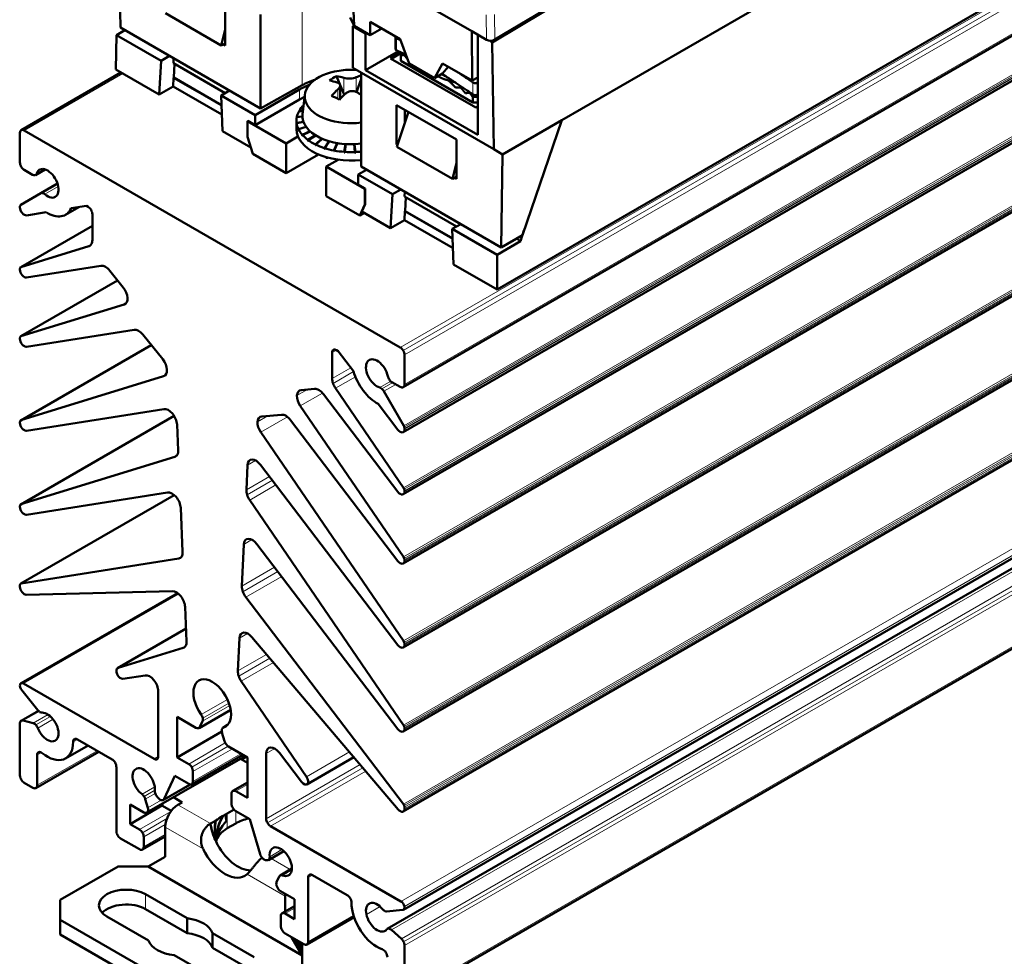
# Model space of a CAD drawing. Header units: millimetres. Extents: x 0 to 420, y 0 to 297.
# Tile 12 of 15: x 288 to 369, y 102 to 179. Entities that reach past the tile are written whole.
import ezdxf

# ---------------------------------------------------------------- set-up
doc = ezdxf.new("R2010")
doc.units = ezdxf.units.MM
doc.layers.add('Arêtes tangentes visibles(celduc)', color=7, linetype='Continuous', lineweight=18)
doc.layers.add('Arêtes visibles(celduc)', color=7, linetype='Continuous', lineweight=50)

msp = doc.modelspace()

# ---------------------------------------------------------------- linework, layer by layer
at = {"layer": 'Arêtes tangentes visibles(celduc)'}
for p, q in [((375.683, 184.901), (319.115, 152.241)), ((375.933, 184.637), (319.365, 151.977)), ((376.037, 184.288), (319.468, 151.629)), ((311.02, 181.773), (311.02, 173.899)), ((376.037, 181.839), (319.468, 149.179)), ((326.199, 179.72), (326.23, 177.654)), ((326.937, 177.661), (326.906, 179.727)), ((375.975, 178.422), (319.406, 145.762)), ((376.021, 178.316), (319.452, 145.656)), ((376.037, 178.212), (319.468, 145.553)), ((376.037, 178.135), (319.468, 145.476)), ((318.811, 176.777), (318.811, 177.767)), ((296.204, 174.858), (288.073, 170.163)), ((314.463, 174.509), (314.463, 173.184)), ((315.474, 173.352), (315.474, 174.551)), ((325.104, 173.144), (325.104, 174.134)), ((310.806, 172.715), (310.8, 173.535)), ((313.973, 173.55), (313.973, 172.762)), ((375.954, 173.306), (319.385, 140.646)), ((376.015, 173.184), (319.446, 140.524)), ((376.037, 173.063), (319.468, 140.403)), ((376.037, 172.996), (319.468, 140.336)), ((375.954, 167.59), (319.385, 134.93)), ((376.015, 167.469), (319.446, 134.809)), ((289.726, 166.962), (289.099, 166.599)), ((376.037, 167.348), (319.468, 134.688)), ((376.037, 167.281), (319.468, 134.621)), ((290.832, 165.708), (289.586, 164.988)), ((290.875, 165.53), (289.765, 164.889)), ((293.694, 162.282), (287.802, 158.88)), ((293.548, 160.689), (293.417, 160.614)), ((375.954, 160.65), (319.385, 127.99)), ((376.015, 160.529), (319.446, 127.869)), ((376.037, 160.408), (319.468, 127.748)), ((376.037, 160.34), (319.468, 127.681)), ((295.784, 157.773), (287.802, 153.165)), ((296.456, 155.871), (296.326, 155.796)), ((375.954, 153.71), (319.385, 121.05)), ((376.015, 153.588), (319.446, 120.928)), ((376.037, 153.467), (319.468, 120.807)), ((376.037, 153.4), (319.468, 120.74)), ((298.559, 152.435), (287.802, 146.224)), ((313.847, 152.016), (313.493, 151.812)), ((316.744, 151.262), (316.41, 151.069)), ((315.03, 150.558), (313.493, 149.671)), ((299.712, 149.936), (299.581, 149.86)), ((315.254, 150.242), (313.566, 149.267)), ((315.41, 149.81), (313.77, 148.863)), ((318.33, 149.444), (317.422, 148.921)), ((318.498, 149.331), (317.601, 148.814)), ((318.743, 149.19), (317.756, 148.62)), ((311.445, 148.759), (310.586, 148.264)), ((312.703, 148.467), (310.862, 147.403)), ((375.939, 147.185), (319.37, 114.525)), ((300.444, 146.583), (287.802, 139.284)), ((308.19, 146.583), (307.331, 146.087)), ((309.805, 146.497), (307.606, 145.227)), ((376.011, 147.055), (319.442, 114.395)), ((376.037, 146.922), (319.468, 114.262)), ((376.037, 146.797), (319.468, 114.137)), ((300.633, 143.28), (300.502, 143.205)), ((307.173, 142.9), (306.504, 142.513)), ((308.313, 141.583), (306.409, 140.485)), ((308.555, 141.265), (306.473, 140.063)), ((308.846, 140.883), (306.685, 139.635)), ((300.455, 140.039), (287.817, 132.742)), ((375.746, 139.141), (319.177, 106.481)), ((376.027, 138.73), (319.458, 106.07)), ((374.731, 136.896), (318.163, 104.236)), ((374.955, 136.782), (318.386, 104.123)), ((306.868, 136.36), (306.199, 135.973)), ((375.775, 136.056), (319.206, 103.396)), ((375.964, 135.801), (319.395, 103.141)), ((376.037, 135.51), (319.468, 102.85)), ((301.039, 134.926), (300.823, 134.801)), ((308.741, 134.081), (306.038, 132.521)), ((309.008, 133.73), (306.116, 132.06)), ((309.327, 133.312), (306.364, 131.601)), ((300.819, 131.871), (288.01, 124.476)), ((376.037, 131.216), (319.468, 98.556)), ((301.429, 129.008), (295.812, 125.765)), ((306.507, 128.611), (305.838, 128.225)), ((301.33, 127.504), (301.2, 127.428)), ((308.082, 126.882), (305.712, 125.514)), ((308.343, 126.575), (305.776, 125.092)), ((308.657, 126.205), (305.987, 124.664)), ((304.847, 123.168), (302.672, 121.912)), ((304.97, 122.868), (302.803, 121.617)), ((289.29, 122.179), (287.981, 121.424)), ((305.11, 122.352), (302.576, 120.89)), ((305.038, 122.658), (302.789, 121.359)), ((290.035, 121.916), (288.801, 121.204)), ((290.237, 121.76), (289.024, 121.059)), ((290.457, 121.522), (289.195, 120.793)), ((304.847, 121.039), (304.515, 120.847)), ((292.457, 119.867), (292.103, 119.663)), ((304.67, 119.57), (301.649, 117.826)), ((294.083, 118.928), (289.133, 116.07)), ((289.487, 118.781), (289.133, 118.577)), ((304.903, 119.296), (301.899, 117.562)), ((305.255, 119.091), (302.003, 117.213)), ((308.755, 119.101), (308.048, 118.693)), ((314.918, 118.826), (311.375, 116.78)), ((306.292, 118.493), (298.246, 113.848)), ((299.139, 118.458), (298.785, 118.254)), ((305.962, 118.683), (302.003, 116.397)), ((315.285, 118.394), (311.449, 116.179)), ((315.798, 117.789), (308.048, 113.314)), ((316.031, 117.515), (308.152, 112.966)), ((316.263, 117.241), (308.402, 112.702)), ((298.845, 115.934), (297.795, 115.328)), ((298.852, 115.665), (297.959, 115.15)), ((301.728, 116.157), (299.632, 114.947)), ((306.493, 116.131), (305.538, 115.58)), ((298.887, 115.396), (298.068, 114.923)), ((299.382, 114.849), (298.279, 114.212)), ((300.179, 113.915), (297.583, 112.416)), ((303.444, 112.911), (300.765, 114.458)), ((305.538, 112.927), (305.538, 113.947)), ((299.847, 113.315), (297.833, 112.152)), ((304.831, 113.743), (304.831, 112.518)), ((299.719, 112.833), (297.937, 111.804)), ((299.705, 112.62), (302.843, 110.809)), ((299.705, 112.008), (297.937, 110.987)), ((309.497, 110.643), (308.29, 109.947)), ((309.352, 110.759), (308.337, 110.172)), ((308.45, 110.021), (310.027, 109.11)), ((310.169, 109.188), (309.228, 108.645)), ((310.159, 109.075), (309.392, 108.632)), ((309.604, 106.905), (306.466, 108.717)), ((311.867, 108.66), (311.513, 108.456)), ((298.078, 107.068), (298.078, 105.844)), ((310.382, 105.925), (309.604, 105.476)), ((317.445, 106.056), (316.318, 105.406)), ((315.261, 105.313), (311.513, 103.149))]:
    msp.add_line(p, q, dxfattribs=at)
at = {"layer": 'Arêtes visibles(celduc)'}
for p, q in [((362.996, 188.639), (332.449, 171.003)), ((295.892, 186.476), (296.009, 178.651)), ((315.095, 184.083), (325.028, 178.348)), ((315.095, 184.083), (315.306, 178.794)), ((337.675, 183.989), (326.718, 177.439)), ((326.937, 177.661), (336.765, 183.533)), ((375.933, 181.61), (319.365, 148.95)), ((368.117, 180.696), (327.105, 157.017)), ((299.74, 179.839), (304.336, 177.185)), ((304.656, 180.431), (304.656, 177.174)), ((307.571, 179.733), (307.571, 171.976)), ((315.306, 178.794), (314.992, 179.479)), ((316.642, 178.023), (316.633, 179.141)), ((316.633, 179.141), (319.116, 177.708)), ((295.639, 175.184), (295.682, 178.042)), ((295.682, 178.042), (296.373, 178.441)), ((299.371, 175.912), (295.682, 178.042)), ((296.009, 178.651), (307.571, 171.976)), ((304.336, 177.185), (304.656, 178.489)), ((315.196, 178.784), (315.286, 178.839)), ((315.196, 178.784), (316.253, 178.173)), ((315.196, 175.33), (315.196, 178.784)), ((315.306, 178.794), (316.642, 178.023)), ((316.317, 178.21), (316.253, 178.173)), ((316.253, 178.173), (316.253, 175.147)), ((317.589, 178.589), (316.642, 178.023)), ((325.028, 178.348), (325.06, 174.276)), ((325.028, 178.348), (326.23, 177.654)), ((325.511, 169.802), (325.511, 178.069)), ((304.336, 177.185), (304.483, 177.27)), ((304.656, 177.378), (304.483, 177.274)), ((304.656, 177.174), (304.483, 177.274)), ((304.483, 177.274), (304.483, 177.27)), ((318.723, 176.89), (318.723, 177.88)), ((319.116, 177.708), (319.842, 175.698)), ((375.933, 177.907), (319.365, 145.247)), ((326.479, 177.577), (326.718, 177.439)), ((326.718, 177.439), (326.851, 168.602)), ((316.253, 175.147), (318.958, 176.709)), ((318.319, 176.106), (319.166, 176.612)), ((318.366, 176.078), (319.167, 176.541)), ((319.166, 176.03), (319.166, 176.479)), ((299.22, 173.117), (299.371, 175.912)), ((299.371, 175.912), (300.062, 176.311)), ((300.387, 175.725), (300.406, 176.113)), ((304.669, 173.253), (300.387, 175.725)), ((300.475, 175.675), (300.421, 174.53)), ((325.351, 172.045), (318.319, 176.106)), ((319.17, 175.904), (319.17, 176.353)), ((319.17, 175.904), (325.098, 172.481)), ((319.842, 175.698), (321.949, 174.482)), ((321.949, 174.482), (322.602, 175.695)), ((322.602, 175.695), (325.06, 174.276)), ((296.058, 174.942), (287.823, 170.188)), ((299.22, 173.117), (295.639, 175.184)), ((326.851, 168.602), (315.196, 175.33)), ((315.891, 174.929), (315.891, 167.173)), ((316.253, 175.147), (325.511, 169.802)), ((322.595, 174.868), (321.949, 174.482)), ((322.523, 174.825), (322.843, 174.64)), ((323.066, 175.427), (322.595, 174.868)), ((300.376, 173.784), (300.404, 174.52)), ((300.421, 174.53), (300.404, 174.52)), ((304.353, 172.24), (300.404, 174.52)), ((300.421, 174.53), (304.353, 172.26)), ((313.843, 174.652), (314.463, 173.184)), ((315.512, 173.336), (315.891, 174.408)), ((325.06, 174.276), (325.511, 174.545)), ((300.376, 173.784), (299.22, 173.117)), ((304.381, 171.471), (300.376, 173.784)), ((305.014, 173.452), (304.323, 173.053)), ((307.145, 171.424), (310.8, 173.535)), ((307.571, 171.976), (311.02, 173.899)), ((314.148, 173.864), (314.148, 172.764)), ((304.323, 173.053), (304.432, 170.108)), ((307.145, 171.424), (304.323, 173.053)), ((310.806, 172.715), (307.145, 170.601)), ((311.231, 173.1), (311.056, 171.473)), ((375.933, 172.767), (319.365, 140.107)), ((325.098, 172.93), (325.098, 172.481)), ((311.087, 171.754), (310.765, 171.766)), ((310.778, 171.787), (311.089, 171.774)), ((310.778, 171.765), (310.778, 171.787)), ((311.138, 172.23), (311.117, 172.233)), ((311.136, 172.253), (311.14, 172.252)), ((311.136, 172.23), (311.136, 172.253)), ((318.806, 169.005), (318.806, 172.262)), ((318.806, 172.262), (323.748, 169.409)), ((318.832, 168.816), (319.791, 171.693)), ((319.498, 171.862), (319.481, 170.763)), ((325.511, 172.141), (325.351, 172.045)), ((306.544, 170.948), (306.507, 170.926)), ((306.507, 170.926), (309.689, 169.089)), ((306.507, 170.926), (306.507, 169.645)), ((307.145, 170.601), (306.544, 170.948)), ((307.145, 170.601), (307.145, 171.424)), ((310.549, 170.97), (310.549, 170.265)), ((310.561, 170.782), (311.124, 170.885)), ((310.561, 170.726), (310.561, 170.782)), ((310.564, 170.727), (310.561, 170.726)), ((311.13, 170.866), (310.564, 170.759)), ((310.564, 170.759), (310.564, 170.704)), ((311.049, 171.304), (310.579, 171.268)), ((310.583, 171.291), (311.049, 171.324)), ((310.583, 171.269), (310.583, 171.291)), ((332.449, 171.003), (327.57, 168.186)), ((329.199, 161.506), (332.449, 171.003)), ((287.719, 167.509), (287.719, 169.959)), ((288.073, 170.163), (319.115, 152.241)), ((306.777, 168.754), (304.432, 170.108)), ((310.71, 170.28), (311.336, 170.471)), ((310.71, 170.225), (310.71, 170.28)), ((310.721, 170.228), (310.71, 170.225)), ((311.348, 170.453), (310.721, 170.258)), ((310.721, 170.258), (310.721, 170.203)), ((311.027, 169.804), (311.671, 170.093)), ((311.688, 170.077), (311.045, 169.784)), ((311.347, 170.455), (311.314, 170.443)), ((311.683, 170.082), (311.535, 170.007)), ((306.936, 168.229), (306.507, 169.645)), ((309.689, 169.089), (310.673, 169.658)), ((311.027, 169.749), (311.027, 169.804)), ((311.045, 169.758), (311.027, 169.749)), ((311.045, 169.784), (311.045, 169.729)), ((311.498, 169.374), (312.114, 169.761)), ((311.498, 169.319), (311.498, 169.374)), ((311.522, 169.335), (311.498, 169.319)), ((312.135, 169.747), (311.522, 169.356)), ((311.522, 169.356), (311.522, 169.301)), ((312.124, 169.755), (311.871, 169.579)), ((312.105, 169.004), (312.647, 169.483)), ((312.672, 169.472), (312.135, 168.99)), ((312.655, 169.48), (312.306, 169.143)), ((312.826, 168.711), (313.252, 169.267)), ((313.258, 169.265), (312.826, 168.655)), ((313.281, 169.258), (312.86, 168.699)), ((313.632, 168.504), (313.911, 169.116)), ((313.914, 169.115), (313.632, 168.448)), ((313.942, 169.111), (313.669, 168.497)), ((323.748, 169.409), (323.748, 166.152)), ((309.689, 166.64), (309.689, 169.089)), ((312.105, 168.949), (312.105, 169.004)), ((312.135, 168.978), (312.105, 168.949)), ((312.135, 168.99), (312.135, 168.934)), ((312.826, 168.655), (312.826, 168.711)), ((312.86, 168.699), (312.86, 168.644)), ((313.632, 168.448), (313.632, 168.504)), ((313.669, 168.497), (313.669, 168.441)), ((314.605, 169.035), (314.492, 168.336)), ((314.492, 168.391), (314.604, 169.035)), ((314.492, 168.336), (314.492, 168.391)), ((314.635, 169.033), (314.531, 168.389)), ((314.531, 168.389), (314.531, 168.334)), ((315.374, 168.378), (315.309, 169.025)), ((315.34, 169.027), (315.413, 168.325)), ((315.34, 169.027), (315.413, 168.38)), ((315.374, 168.323), (315.374, 168.378)), ((315.413, 168.38), (315.413, 168.325)), ((318.806, 169.005), (318.916, 169.069)), ((318.88, 168.962), (318.806, 169.005)), ((323.428, 166.162), (318.832, 168.816)), ((327.57, 168.186), (326.851, 168.602)), ((309.689, 166.64), (306.936, 168.229)), ((312.36, 168.182), (309.689, 166.64)), ((313.997, 167.739), (313.012, 167.171)), ((313.049, 167.938), (313.049, 167.816)), ((323.428, 166.162), (323.748, 167.466)), ((327.57, 168.186), (327.453, 160.497)), ((288.759, 166.501), (288.073, 166.897)), ((289.808, 166.937), (289.009, 166.476)), ((313.012, 167.171), (316.194, 165.333)), ((313.012, 164.721), (313.012, 167.171)), ((316.333, 166.917), (315.642, 166.518)), ((315.891, 167.173), (327.453, 160.497)), ((375.933, 167.052), (319.365, 134.392)), ((315.642, 166.518), (315.63, 165.702)), ((318.463, 164.889), (315.642, 166.518)), ((323.575, 166.247), (323.428, 166.162)), ((323.748, 166.355), (323.575, 166.252)), ((323.575, 166.252), (323.575, 166.247)), ((323.748, 166.152), (323.575, 166.252)), ((290.812, 165.77), (289.431, 164.973)), ((316.231, 165.355), (315.63, 165.702)), ((316.194, 165.333), (316.231, 165.355)), ((316.194, 165.333), (316.194, 164.052)), ((316.221, 164.067), (316.231, 165.355)), ((318.463, 164.889), (319.154, 165.288)), ((319.479, 164.702), (319.497, 165.09)), ((287.781, 164.02), (289.431, 164.973)), ((315.765, 163.132), (313.012, 164.721)), ((318.312, 162.094), (318.463, 164.889)), ((323.761, 162.23), (319.479, 164.702)), ((319.567, 164.652), (319.513, 163.507)), ((287.719, 163.806), (287.719, 163.883)), ((289.884, 163.404), (288.263, 163.148)), ((292.581, 163.831), (291.482, 163.197)), ((293.21, 163.931), (291.944, 163.73)), ((293.341, 163.856), (293.21, 163.931)), ((316.194, 164.052), (315.765, 163.132)), ((315.936, 163.466), (316.221, 164.067)), ((318.312, 162.094), (315.936, 163.466)), ((316.194, 164.052), (316.221, 164.067)), ((319.496, 163.497), (319.468, 162.761)), ((319.513, 163.507), (319.496, 163.497)), ((323.445, 161.217), (319.496, 163.497)), ((319.513, 163.507), (323.444, 161.237)), ((293.694, 161.102), (293.694, 163.243)), ((315.765, 163.132), (316.14, 163.348)), ((319.468, 162.761), (318.312, 162.094)), ((323.473, 160.448), (319.468, 162.761)), ((293.694, 162.285), (287.781, 158.871)), ((324.106, 162.429), (323.415, 162.03)), ((323.415, 162.03), (323.523, 159.085)), ((327.105, 159.9), (323.415, 162.03)), ((329.329, 161.886), (329.054, 161.025)), ((329.054, 161.025), (327.105, 159.9)), ((327.453, 160.497), (329.199, 161.506)), ((329.054, 161.025), (328.711, 161.224)), ((287.802, 158.88), (293.417, 160.614)), ((375.933, 160.112), (319.365, 127.452)), ((327.105, 157.017), (327.105, 159.9)), ((287.719, 158.667), (287.719, 158.734)), ((294.405, 158.981), (288.263, 158.009)), ((296.249, 157.195), (295.139, 158.576)), ((327.105, 157.017), (323.523, 159.085)), ((295.782, 157.775), (287.781, 153.156)), ((287.802, 153.165), (296.326, 155.796)), ((297.137, 153.698), (288.263, 152.293)), ((287.719, 152.951), (287.719, 153.018)), ((299.504, 151.26), (297.87, 153.293)), ((375.933, 153.171), (319.365, 120.511)), ((298.558, 152.437), (287.781, 146.215)), ((313.493, 151.812), (313.493, 149.671)), ((313.977, 151.941), (313.847, 152.016)), ((315.244, 150.278), (313.977, 151.941)), ((319.468, 151.629), (319.468, 149.179)), ((287.802, 146.224), (299.581, 149.86)), ((312.048, 148.813), (310.938, 148.714)), ((313.77, 148.863), (319.385, 140.646)), ((319.115, 148.975), (318.428, 149.371)), ((318.925, 140.306), (312.782, 148.371)), ((317.756, 148.62), (319.406, 145.762)), ((299.597, 147.147), (288.263, 145.353)), ((310.862, 147.403), (319.385, 134.93)), ((318.925, 145.445), (317.303, 147.574)), ((300.442, 146.585), (287.781, 139.275)), ((309.317, 146.684), (307.683, 146.538)), ((375.933, 146.568), (319.365, 113.908)), ((287.719, 146.011), (287.719, 146.078)), ((300.778, 143.736), (300.683, 145.874)), ((318.925, 134.59), (310.051, 146.242)), ((319.468, 145.553), (319.468, 145.476)), ((307.606, 145.227), (319.385, 127.99)), ((287.802, 139.284), (300.502, 143.205)), ((306.504, 142.513), (306.409, 140.485)), ((318.925, 127.65), (307.59, 142.532)), ((300.449, 140.044), (287.781, 132.73)), ((299.902, 140.255), (288.263, 138.413)), ((319.468, 140.403), (319.468, 140.336)), ((287.719, 139.071), (287.719, 139.138)), ((306.685, 139.635), (319.385, 121.05)), ((301.149, 135.344), (300.988, 138.982)), ((375.952, 138.449), (319.383, 105.789)), ((374.613, 136.874), (318.045, 104.214)), ((306.199, 135.973), (306.038, 132.521)), ((318.925, 120.71), (307.285, 135.992)), ((287.817, 132.742), (300.823, 134.801)), ((319.468, 134.688), (319.468, 134.621)), ((287.719, 132.467), (287.719, 132.592)), ((300.717, 131.951), (287.804, 124.496)), ((300.317, 132.094), (288.236, 131.807)), ((306.364, 131.601), (319.37, 114.525)), ((375.933, 130.987), (319.365, 98.327)), ((301.476, 127.96), (301.349, 130.816)), ((301.429, 129.013), (295.778, 125.75)), ((305.838, 128.225), (305.712, 125.514)), ((318.951, 114.073), (306.871, 128.31)), ((319.468, 127.748), (319.468, 127.681)), ((295.812, 125.765), (301.2, 127.428)), ((288.01, 124.476), (298.785, 118.254)), ((298.052, 125.153), (296.218, 124.863)), ((305.987, 124.664), (311.375, 116.78)), ((289.195, 122.278), (287.864, 123.933)), ((299.139, 118.458), (299.139, 123.837)), ((289.239, 122.227), (287.823, 121.409)), ((305.117, 122.312), (302.5, 120.802)), ((287.719, 116.887), (287.719, 121.181)), ((287.981, 121.424), (288.801, 121.204)), ((302.25, 120.826), (300.694, 121.724)), ((300.694, 121.724), (300.694, 118.377)), ((302.789, 121.359), (302.576, 120.89)), ((304.38, 120.505), (300.694, 118.377)), ((304.611, 119.715), (304.398, 120.43)), ((304.862, 121.054), (304.475, 120.831)), ((319.468, 120.807), (319.468, 120.74)), ((295.32, 118.213), (292.457, 119.867)), ((294.229, 118.843), (289.03, 115.841)), ((293.335, 119.36), (291.482, 118.289)), ((306.493, 118.377), (304.937, 119.275)), ((308.048, 118.693), (308.048, 113.314)), ((310.97, 116.346), (309.135, 118.754)), ((289.133, 118.577), (289.133, 116.07)), ((306.301, 118.487), (298.202, 113.811)), ((300.694, 118.377), (301.649, 117.826)), ((306.109, 118.598), (301.899, 116.168)), ((305.912, 118.263), (306.493, 117.928)), ((306.422, 118.418), (306.033, 118.193)), ((306.493, 115.029), (306.493, 118.377)), ((315.29, 118.388), (311.41, 116.147)), ((295.674, 112.294), (295.674, 117.601)), ((302.003, 117.213), (302.003, 116.397)), ((288.78, 115.866), (288.073, 116.274)), ((300.496, 116.858), (299.632, 114.947)), ((301.649, 116.193), (300.496, 116.858)), ((306.493, 116.3), (305.288, 115.605)), ((301.784, 116.146), (299.555, 114.859)), ((305.538, 115.58), (306.493, 115.029)), ((298.068, 114.923), (298.279, 114.212)), ((299.17, 114.993), (299.066, 115.102)), ((301.119, 114.662), (300.397, 115.078)), ((301.119, 114.662), (300.765, 114.458)), ((305.185, 114.56), (305.185, 115.376)), ((297.952, 113.836), (296.805, 114.498)), ((296.805, 114.498), (296.805, 112.865)), ((299.492, 114.417), (296.805, 112.865)), ((299.492, 114.556), (299.492, 114.376)), ((299.492, 114.376), (300.213, 113.96)), ((304.831, 113.743), (305.393, 114.067)), ((306.691, 113.282), (305.538, 113.947)), ((319.468, 114.262), (319.468, 114.137)), ((303.872, 113.171), (303.884, 113.164)), ((307.555, 110.373), (306.691, 113.282)), ((296.805, 112.865), (297.583, 112.416)), ((299.705, 112.62), (299.705, 110.171)), ((303.458, 112.903), (303.444, 112.911)), ((305.538, 112.927), (304.831, 112.518)), ((308.402, 112.702), (319.177, 106.481)), ((297.583, 110.783), (296.028, 111.681)), ((299.705, 111.839), (297.833, 110.759)), ((297.937, 111.804), (297.937, 110.987)), ((309.509, 110.632), (308.236, 109.897)), ((299.705, 110.171), (298.29, 109.354)), ((308.121, 109.875), (308.017, 109.885)), ((295.815, 109.354), (291.042, 106.599)), ((298.29, 109.354), (295.815, 109.354)), ((298.29, 109.354), (311.018, 102.006)), ((310.169, 109.192), (309.196, 108.63)), ((308.908, 108.075), (309.12, 108.542)), ((311.513, 108.456), (311.513, 103.149)), ((314.731, 107.007), (311.867, 108.66)), ((310.382, 106.66), (309.235, 107.322)), ((291.042, 104.966), (291.042, 106.599)), ((298.078, 107.068), (301.513, 105.085)), ((309.604, 106.905), (309.604, 105.645)), ((310.382, 105.027), (310.382, 106.66)), ((301.513, 103.86), (298.078, 105.844)), ((310.382, 106.094), (309.354, 105.501)), ((319.323, 105.771), (317.992, 105.652)), ((291.042, 104.966), (303.417, 97.821)), ((291.042, 104.966), (291.042, 103.741)), ((298.331, 103.248), (294.896, 105.231)), ((301.513, 103.86), (301.513, 105.085)), ((309.25, 104.455), (309.25, 105.272)), ((309.604, 105.476), (310.382, 105.027)), ((315.308, 105.171), (311.41, 102.92)), ((318.386, 104.123), (319.206, 103.396)), ((291.042, 103.741), (303.417, 96.597)), ((303.624, 102.642), (303.624, 103.867)), ((307.058, 101.884), (303.624, 103.867)), ((311.16, 102.945), (309.604, 103.843)), ((310.134, 103.537), (311.018, 102.006)), ((310.27, 103.459), (311.018, 102.006)), ((310.379, 103.395), (311.018, 102.006)), ((310.472, 103.342), (311.018, 102.006)), ((310.551, 103.296), (311.018, 102.006)), ((310.619, 103.257), (311.018, 102.006)), ((303.624, 102.642), (307.058, 100.659)), ((310.679, 103.223), (311.018, 102.006)), ((310.731, 103.192), (311.018, 102.006)), ((310.777, 103.166), (311.018, 102.006)), ((310.818, 103.142), (311.018, 102.006)), ((310.855, 103.121), (311.018, 102.006)), ((310.888, 103.102), (311.018, 102.006)), ((310.916, 103.085), (311.018, 102.006)), ((310.942, 103.071), (311.018, 102.006)), ((310.964, 103.058), (311.018, 102.006)), ((310.983, 103.047), (311.018, 102.006)), ((310.998, 103.038), (311.018, 102.006)), ((311.01, 103.031), (311.018, 102.006)), ((311.018, 103.027), (311.018, 102.006)), ((311.021, 103.025), (311.018, 102.006)), ((319.468, 102.85), (319.468, 98.556)), ((300.442, 102.029), (303.876, 100.046)), ((311.018, 102.006), (311.018, 100.577))]:
    msp.add_line(p, q, dxfattribs=at)
msp.add_arc((315.049, 168.695), 6.477, 86.03283, 98.7384, dxfattribs=at)
for centre, major_axis, ratio, start_param, end_param in [((326.584, 177.865), (0.5, 0.008), 0.587517, 3.918257, 5.488749), ((325.316, 176.479), (-6.15, 0), 0.57735, 6.24776, 6.318611), ((325.316, 176.683), (-5.9, 0), 0.57735, 0.056802, 0.082098), ((325.316, 176.03), (-6.15, 0), 0.57735, 0, 0.035425), ((315.049, 172.963), (-3.825, 0), 0.57735, 4.972583, 8.075893), ((315.049, 171.49), (-5.8, 0), 0.57735, 5.243556, 5.480334), ((315.949, 168.806), (-0.776, 6.282), 0.751115, 0.293061, 0.429032), ((314.767, 168.507), (-3.589, 5.375), 0.617608, 5.637225, 5.767822), ((315.33, 168.883), (3.589, -5.375), 0.617608, 2.495633, 2.62623), ((314.723, 168.857), (2.887, 5.782), 0.534066, 0.472004, 0.573357), ((325.316, 176.683), (4.7, 0), 0.57735, 4.219765, 4.339641), ((315.049, 171.082), (6.009, 0), 0.57735, 2.18102, 2.356194), ((314.723, 168.857), (2.887, 5.782), 0.534066, 0.930084, 1.060681), ((315.374, 168.532), (-2.887, -5.782), 0.534066, 4.071677, 4.202274), ((314.931, 173.497), (0.498, -1.308), 0.394229, 4.802381, 4.862204), ((314.767, 168.507), (-3.589, 5.375), 0.617608, 5.227053, 5.280498), ((325.316, 176.683), (5.3, 0), 0.57735, 4.48359, 4.524389), ((325.316, 176.683), (5.9, 0), 0.57735, 4.630291, 4.641777), ((315.049, 170.265), (-6, 0), 0.57735, 5.406028, 5.497787), ((315.828, 169.776), (-5.136, 3.7), 0.246449, 5.228042, 5.364012), ((325.316, 176.479), (6.15, 0), 0.57735, 4.676964, 4.744041), ((325.316, 176.03), (6.15, 0), 0.57735, 4.676964, 4.744041), ((315.049, 170.97), (-4.5, 0), 0.57735, 5.971626, 6.159249), ((315.049, 170.97), (-4.5, 0), 0.57735, 5.775276, 5.962899), ((315.049, 170.97), (-4.5, 0), 0.57735, 5.764488, 5.76655), ((315.049, 170.97), (-4.5, 0), 0.57735, 6.167976, 6.355598), ((315.049, 170.914), (-4.5, 0), 0.57735, 0.072413, 0.08114), ((315.049, 170.97), (-4.5, 0), 0.57735, 0.08114, 0.268763), ((315.049, 171.33), (-4, 0), 0.57735, 6.221282, 8.066034), ((288.073, 169.755), (-0.25, 0.433), 0.57735, 0, 0.785398), ((288.073, 169.755), (-0.25, 0.433), 0.57735, 5.497787, 6.283185), ((315.049, 170.265), (-4.5, 0), 0.57735, 0, 1.758987), ((315.049, 170.914), (-4.5, 0), 0.57735, 0.268763, 0.277489), ((315.049, 170.97), (-4.5, 0), 0.57735, 0.277489, 0.465112), ((315.049, 170.914), (-4.5, 0), 0.57735, 0.465112, 0.473839), ((315.049, 170.97), (4.5, 0), 0.57735, 3.615432, 3.803054), ((315.049, 170.914), (-4.5, 0), 0.57735, 0.661462, 0.670188), ((315.049, 170.97), (4.5, 0), 0.57735, 3.811781, 3.999404), ((315.049, 170.914), (-4.5, 0), 0.57735, 0.857811, 0.866538), ((315.049, 170.97), (4.5, 0), 0.57735, 4.008131, 4.195753), ((315.049, 170.914), (-4.5, 0), 0.57735, 1.054161, 1.062887), ((315.049, 170.97), (4.5, 0), 0.57735, 4.20448, 4.392103), ((315.049, 170.914), (-4.5, 0), 0.57735, 1.25051, 1.259237), ((315.049, 170.97), (4.5, 0), 0.57735, 4.40083, 4.588453), ((315.049, 170.914), (-4.5, 0), 0.57735, 1.44686, 1.455587), ((315.049, 170.97), (4.5, 0), 0.57735, 4.597179, 4.784802), ((315.049, 170.914), (-4.5, 0), 0.57735, 1.643209, 1.651936), ((315.049, 170.97), (4.5, 0), 0.57735, 4.793529, 4.900579), ((288.073, 167.305), (-0.25, 0.433), 0.57735, 0.785398, 1.570796), ((288.073, 167.305), (-0.25, 0.433), 0.57735, 1.570796, 2.356194), ((289.982, 165.795), (-0.65, 1.126), 0.57735, 4.452521, 6.787103), ((288.759, 166.909), (0.25, -0.433), 0.57735, 5.497787, 6.142445), ((288.759, 166.909), (0.25, -0.433), 0.57735, 6.142445, 6.787103), ((289.982, 165.795), (0.65, -1.126), 0.57735, 5.25953, 7.594113), ((289.681, 164.54), (-0.25, 0.433), 0.57735, 5.771358, 6.283185), ((289.681, 164.54), (0.25, -0.433), 0.57735, 2.117938, 2.629765), ((287.931, 163.76), (-0.15, 0.26), 0.57735, 0.392699, 0.785398), ((288.073, 163.602), (-0.25, 0.433), 0.57735, 0.785398, 1.854412), ((287.931, 163.76), (-0.15, 0.26), 0.57735, 0, 0.392699), ((289.982, 165.795), (1.5, -2.598), 0.57735, 5.451622, 6.065019), ((289.982, 165.795), (1.5, -2.598), 0.57735, 6.065019, 6.678416), ((293.341, 163.447), (0.25, -0.433), 0.57735, 1.570796, 2.356194), ((293.341, 163.447), (0.25, -0.433), 0.57735, 0.785398, 1.570796), ((288.073, 163.602), (0.25, -0.433), 0.57735, 4.996005, 6.065019), ((292.987, 161.51), (0.5, -0.866), 0.57735, 0.327249, 0.785398), ((292.987, 161.51), (0.5, -0.866), 0.57735, 6.152286, 6.610435), ((287.931, 158.611), (-0.15, 0.26), 0.57735, 0.327249, 0.785398), ((288.073, 158.463), (-0.25, 0.433), 0.57735, 0.785398, 1.854412), ((287.931, 158.611), (-0.15, 0.26), 0.57735, 6.152286, 6.610435), ((294.785, 158.073), (-0.5, 0.866), 0.57735, 5.519604, 6.065019), ((294.785, 158.073), (0.5, -0.866), 0.57735, 1.832596, 2.378011), ((288.073, 158.463), (0.25, -0.433), 0.57735, 4.996005, 6.065019), ((295.895, 156.692), (0.5, -0.866), 0.57735, 0.850848, 1.832596), ((295.895, 156.692), (0.5, -0.866), 0.57735, 6.152286, 7.134033), ((297.516, 152.79), (-0.5, 0.866), 0.57735, 5.519604, 6.065019), ((287.931, 152.896), (-0.15, 0.26), 0.57735, 0.327249, 0.785398), ((288.073, 152.747), (-0.25, 0.433), 0.57735, 0.785398, 1.854412), ((287.931, 152.896), (-0.15, 0.26), 0.57735, 6.152286, 6.610435), ((297.516, 152.79), (0.5, -0.866), 0.57735, 1.832596, 2.378011), ((288.073, 152.747), (0.25, -0.433), 0.57735, 4.996005, 6.065019), ((313.847, 151.608), (-0.25, 0.433), 0.57735, 0, 0.785398), ((313.847, 151.608), (-0.25, 0.433), 0.57735, 5.497787, 6.283185), ((319.115, 151.833), (0.25, -0.433), 0.57735, 1.570796, 2.356194), ((299.151, 150.757), (0.5, -0.866), 0.57735, 0.850848, 1.832596), ((317.205, 150.077), (-0.65, 1.126), 0.57735, 4.208471, 6.543054), ((319.115, 151.833), (0.25, -0.433), 0.57735, 0.785398, 1.570796), ((299.151, 150.757), (0.5, -0.866), 0.57735, 6.152286, 7.134033), ((317.205, 150.077), (-0.65, 1.126), 0.57735, 0.259868, 2.594451), ((314.2, 149.262), (-0.5, 0.866), 0.57735, 0.785398, 1.243547), ((317.205, 150.077), (-1.5, 2.598), 0.57735, 1.175565, 1.788962), ((318.428, 149.78), (-0.25, 0.433), 0.57735, 1.066878, 1.711536), ((312.402, 147.902), (-0.5, 0.866), 0.57735, 5.475971, 6.021386), ((314.2, 149.262), (-0.5, 0.866), 0.57735, 1.243547, 1.701696), ((317.506, 148.476), (0.25, -0.433), 0.57735, 2.082624, 2.594451), ((317.506, 148.476), (0.25, -0.433), 0.57735, 1.570796, 2.082624), ((318.428, 149.78), (-0.25, 0.433), 0.57735, 1.711536, 2.356194), ((319.115, 149.383), (0.25, -0.433), 0.57735, 5.497787, 6.283185), ((319.115, 149.383), (0.25, -0.433), 0.57735, 0, 0.785398), ((311.292, 147.803), (-0.5, 0.866), 0.57735, 0.719948, 1.701696), ((311.292, 147.803), (-0.5, 0.866), 0.57735, 6.021386, 7.003134), ((312.402, 147.902), (0.5, -0.866), 0.57735, 1.788962, 2.334378), ((317.205, 150.077), (-1.5, 2.598), 0.57735, 1.788962, 2.40236), ((299.977, 146.239), (-0.5, 0.866), 0.57735, 5.022185, 6.065019), ((299.977, 146.239), (0.5, -0.866), 0.57735, 0.837758, 1.880592), ((308.037, 145.626), (-0.5, 0.866), 0.57735, 6.021386, 7.003134), ((309.671, 145.772), (-0.5, 0.866), 0.57735, 5.475971, 6.021386), ((309.671, 145.772), (0.5, -0.866), 0.57735, 1.788962, 2.334378), ((287.931, 145.956), (-0.15, 0.26), 0.57735, 0.327249, 0.785398), ((288.073, 145.807), (-0.25, 0.433), 0.57735, 0.785398, 1.854412), ((287.931, 145.956), (-0.15, 0.26), 0.57735, 6.152286, 6.610435), ((288.073, 145.807), (0.25, -0.433), 0.57735, 4.996005, 6.065019), ((308.037, 145.626), (-0.5, 0.866), 0.57735, 0.719948, 1.701696), ((319.256, 145.675), (0.15, -0.26), 0.57735, 1.178097, 1.570796), ((319.256, 145.675), (0.15, -0.26), 0.57735, 0.785398, 1.178097), ((319.115, 145.68), (0.25, -0.433), 0.57735, 4.930555, 5.999569), ((319.115, 145.68), (0.25, -0.433), 0.57735, 5.999569, 7.068583), ((300.072, 144.101), (0.5, -0.866), 0.57735, 6.152286, 6.636614), ((300.072, 144.101), (0.5, -0.866), 0.57735, 0.353429, 0.837758), ((307.21, 142.063), (-0.5, 0.866), 0.57735, 5.973389, 7.016224), ((307.21, 142.063), (-0.5, 0.866), 0.57735, 4.930555, 5.973389), ((319.256, 140.526), (0.15, -0.26), 0.57735, 1.243547, 1.701696), ((300.282, 139.347), (-0.5, 0.866), 0.57735, 5.022185, 6.065019), ((300.282, 139.347), (0.5, -0.866), 0.57735, 0.837758, 1.880592), ((307.116, 140.034), (-0.5, 0.866), 0.57735, 0.733038, 1.217367), ((307.116, 140.034), (-0.5, 0.866), 0.57735, 1.217367, 1.701696), ((319.115, 140.54), (0.25, -0.433), 0.57735, 4.930555, 5.999569), ((319.115, 140.54), (0.25, -0.433), 0.57735, 5.999569, 7.068583), ((319.256, 140.526), (0.15, -0.26), 0.57735, 0.785398, 1.243547), ((287.931, 139.015), (-0.15, 0.26), 0.57735, 0.327249, 0.785398), ((288.073, 138.867), (-0.25, 0.433), 0.57735, 0.785398, 1.854412), ((287.931, 139.015), (-0.15, 0.26), 0.57735, 6.152286, 6.610435), ((288.073, 138.867), (0.25, -0.433), 0.57735, 4.996005, 6.065019), ((306.905, 135.523), (-0.5, 0.866), 0.57735, 5.973389, 7.016224), ((306.905, 135.523), (-0.5, 0.866), 0.57735, 4.930555, 5.973389), ((300.443, 135.709), (0.5, -0.866), 0.57735, 6.065019, 6.592981), ((300.443, 135.709), (0.5, -0.866), 0.57735, 0.309796, 0.837758), ((319.115, 134.825), (0.25, -0.433), 0.57735, 4.930555, 5.999569), ((319.115, 134.825), (0.25, -0.433), 0.57735, 5.999569, 7.068583), ((319.256, 134.81), (0.15, -0.26), 0.57735, 1.243547, 1.701696), ((319.256, 134.81), (0.15, -0.26), 0.57735, 0.785398, 1.243547), ((287.931, 132.47), (-0.15, 0.26), 0.57735, 0.283616, 0.785398), ((287.931, 132.47), (-0.15, 0.26), 0.57735, 6.065019, 6.566801), ((306.744, 132.07), (-0.5, 0.866), 0.57735, 0.733038, 1.261), ((288.073, 132.263), (-0.25, 0.433), 0.57735, 0.785398, 1.810779), ((288.073, 132.263), (0.25, -0.433), 0.57735, 4.952372, 5.977753), ((300.643, 131.181), (-0.5, 0.866), 0.57735, 4.978552, 5.977753), ((306.744, 132.07), (-0.5, 0.866), 0.57735, 1.261, 1.788962), ((300.643, 131.181), (0.5, -0.866), 0.57735, 0.837758, 1.836959), ((306.544, 127.774), (-0.5, 0.866), 0.57735, 6.017023, 7.016224), ((306.544, 127.774), (-0.5, 0.866), 0.57735, 5.017822, 6.017023), ((300.769, 128.324), (0.5, -0.866), 0.57735, 0.353429, 0.837758), ((319.115, 127.885), (0.25, -0.433), 0.57735, 4.930555, 5.999569), ((319.115, 127.885), (0.25, -0.433), 0.57735, 5.999569, 7.068583), ((319.256, 127.87), (0.15, -0.26), 0.57735, 1.243547, 1.701696), ((319.256, 127.87), (0.15, -0.26), 0.57735, 0.785398, 1.243547), ((300.769, 128.324), (0.5, -0.866), 0.57735, 6.152286, 6.636614), ((296.028, 125.317), (-0.25, 0.433), 0.57735, 6.152286, 7.679449), ((296.028, 125.317), (0.25, -0.433), 0.57735, 4.537856, 6.065019), ((306.418, 125.063), (-0.5, 0.866), 0.57735, 0.733038, 1.217367), ((288.01, 124.14), (-0.206, 0.356), 0.57735, 0.523599, 1.832596), ((288.01, 124.14), (-0.206, 0.356), 0.57735, 5.497787, 6.806784), ((298.432, 124.245), (-0.5, 0.866), 0.57735, 4.996005, 6.065019), ((298.432, 124.245), (0.5, -0.866), 0.57735, 0.785398, 1.854412), ((303.594, 122.827), (-1.1, 1.905), 0.57735, 5.497787, 8.005106), ((303.594, 122.827), (1.1, -1.905), 0.57735, 6.132061, 8.63938), ((306.418, 125.063), (-0.5, 0.866), 0.57735, 1.217367, 1.701696), ((289.372, 122.53), (-0.25, 0.433), 0.57735, 1.832596, 2.344423), ((289.372, 122.53), (0.25, -0.433), 0.57735, 5.486016, 5.997843), ((289.982, 120.887), (-0.65, 1.126), 0.57735, 3.66326, 5.997843), ((288.073, 120.976), (-0.25, 0.433), 0.57735, 0.1309, 0.785398), ((288.073, 120.976), (-0.25, 0.433), 0.57735, 5.759587, 6.414085), ((288.892, 120.757), (0.25, -0.433), 0.57735, 1.973336, 2.617994), ((302.462, 121.704), (0.25, -0.433), 0.57735, 1.05731, 1.721921), ((302.462, 121.704), (0.25, -0.433), 0.57735, 0.392699, 1.05731), ((288.892, 120.757), (0.25, -0.433), 0.57735, 1.328678, 1.973336), ((289.982, 120.887), (0.65, -1.126), 0.57735, 4.47027, 6.804853), ((302.25, 121.235), (0.25, -0.433), 0.57735, 5.497787, 6.086836), ((302.25, 121.235), (0.25, -0.433), 0.57735, 6.086836, 6.675884), ((304.725, 120.398), (-0.25, 0.433), 0.57735, 0.513486, 1.178097), ((304.725, 120.398), (-0.25, 0.433), 0.57735, 6.132061, 6.796672), ((319.115, 120.945), (0.25, -0.433), 0.57735, 4.930555, 5.999569), ((319.115, 120.945), (0.25, -0.433), 0.57735, 5.999569, 7.068583), ((319.256, 120.93), (0.15, -0.26), 0.57735, 1.243547, 1.701696), ((319.256, 120.93), (0.15, -0.26), 0.57735, 0.785398, 1.243547), ((289.982, 120.887), (1.5, -2.598), 0.57735, 6.182506, 7.068583), ((292.457, 119.459), (-0.25, 0.433), 0.57735, 0, 0.785398), ((292.457, 119.459), (-0.25, 0.433), 0.57735, 5.497787, 6.283185), ((304.937, 119.683), (-0.25, 0.433), 0.57735, 1.178097, 1.767146), ((289.487, 118.373), (-0.25, 0.433), 0.57735, 6.182506, 7.068583), ((289.487, 118.373), (-0.25, 0.433), 0.57735, 5.296429, 6.182506), ((289.982, 120.887), (1.5, -2.598), 0.57735, 5.296429, 6.182506), ((304.937, 119.683), (-0.25, 0.433), 0.57735, 1.767146, 2.356194), ((308.755, 118.285), (-0.5, 0.866), 0.57735, 5.999569, 7.068583), ((308.755, 118.285), (-0.5, 0.866), 0.57735, 4.930555, 5.999569), ((295.32, 117.805), (0.25, -0.433), 0.57735, 1.570796, 2.356194), ((295.32, 117.805), (0.25, -0.433), 0.57735, 0.785398, 1.570796), ((298.785, 118.663), (0.25, -0.433), 0.57735, 5.497787, 6.283185), ((298.785, 118.663), (0.25, -0.433), 0.57735, 0, 0.785398), ((297.937, 116.295), (-0.65, 1.126), 0.57735, 6.150355, 8.484937), ((297.937, 116.295), (-0.65, 1.126), 0.57735, 3.815772, 6.150355), ((301.649, 117.417), (0.25, -0.433), 0.57735, 1.570796, 2.356194), ((301.649, 117.417), (0.25, -0.433), 0.57735, 0.785398, 1.570796), ((288.073, 116.683), (-0.25, 0.433), 0.57735, 0.785398, 1.570796), ((288.073, 116.683), (-0.25, 0.433), 0.57735, 1.570796, 2.356194), ((301.649, 116.601), (0.25, -0.433), 0.57735, 0, 0.785398), ((311.16, 116.58), (0.25, -0.433), 0.57735, 4.930555, 6.457718), ((311.16, 116.58), (0.25, -0.433), 0.57735, 0.174533, 1.701696), ((288.78, 116.274), (0.25, -0.433), 0.57735, 5.497787, 6.283185), ((288.78, 116.274), (0.25, -0.433), 0.57735, 0, 0.785398), ((299.202, 115.401), (-0.25, 0.433), 0.57735, 0.674179, 1.318837), ((301.649, 116.601), (0.25, -0.433), 0.57735, 5.497787, 6.283185), ((305.538, 115.172), (-0.25, 0.433), 0.57735, 0, 0.785398), ((305.538, 115.172), (-0.25, 0.433), 0.57735, 5.497787, 6.283185), ((297.741, 114.956), (0.25, -0.433), 0.57735, 1.689925, 2.201752), ((297.741, 114.956), (0.25, -0.433), 0.57735, 1.178097, 1.689925), ((299.202, 115.401), (-0.25, 0.433), 0.57735, 1.318837, 1.963495), ((299.305, 115.292), (0.25, -0.433), 0.57735, 5.105088, 5.890486), ((299.305, 115.292), (0.25, -0.433), 0.57735, 5.890486, 6.675884), ((297.952, 114.244), (0.25, -0.433), 0.57735, 5.497787, 6.479535), ((297.952, 114.244), (0.25, -0.433), 0.57735, 0.19635, 1.178097), ((300.765, 113.233), (-0.75, -1.299), 0.57735, 3.926991, 5.497787), ((305.538, 114.355), (-0.25, 0.433), 0.57735, 0.785398, 1.570796), ((305.538, 114.355), (-0.25, 0.433), 0.57735, 1.570796, 2.356194), ((319.115, 114.341), (0.25, -0.433), 0.57735, 5.017822, 6.043203), ((319.115, 114.341), (0.25, -0.433), 0.57735, 6.043203, 7.068583), ((319.256, 114.384), (0.15, -0.26), 0.57735, 1.28718, 1.788962), ((319.256, 114.384), (0.15, -0.26), 0.57735, 0.785398, 1.28718), ((306.85, 112.255), (6.353, 3.113), 0.318382, 1.897613, 1.971655), ((306.256, 112.196), (-0.32, 3.234), 0.754344, 1.190817, 1.737611), ((306.301, 112.346), (0, 3.467), 0.717439, 1.332557, 1.840971), ((306.715, 112.107), (1.625, 2.815), 0.816497, 1.546446, 2.23367), ((306.654, 112.142), (3.943, 1.056), 0.517638, 2.021949, 2.202914), ((306.797, 112.25), (1.759, 3.046), 0.754344, 1.595147, 2.23367), ((307.129, 111.868), (3.003, 1.734), 0.717439, 1.987846, 2.626369), ((307.021, 111.754), (2.961, 1.34), 0.754344, 2.042504, 2.729729), ((306.806, 112.23), (3.384, 0.23), 0.573763, 2.210084, 2.304097), ((306.914, 111.992), (-6.908, 7.626), 0.081447, 1.296262, 1.298416), ((307.129, 112.416), (3.25, 0), 0.57735, 2.356194, 2.423703), ((307.129, 111.516), (2.605, -12.08), 0.160832, 4.500211, 4.543369), ((307.836, 111.6), (-3.25, 0), 0.57735, 5.102996, 5.497787), ((308.402, 113.11), (-0.25, 0.433), 0.57735, 0.785398, 1.570796), ((296.028, 112.09), (-0.25, 0.433), 0.57735, 0.785398, 1.570796), ((297.583, 112.008), (0.25, -0.433), 0.57735, 1.570796, 2.356194), ((305.715, 112.008), (1.625, -2.815), 0.57735, 4.08145, 4.589865), ((305.715, 112.143), (1.492, -3.046), 0.573763, 4.195715, 4.668467), ((307.129, 111.192), (-3.25, 0), 0.57735, 5.497787, 6.160661), ((308.402, 113.11), (-0.25, 0.433), 0.57735, 1.570796, 2.356194), ((296.028, 112.09), (-0.25, 0.433), 0.57735, 1.570796, 2.356194), ((297.583, 112.008), (0.25, -0.433), 0.57735, 0.785398, 1.570796), ((305.715, 112.008), (1.625, -2.815), 0.57735, 4.589865, 5.971782), ((297.583, 111.192), (0.25, -0.433), 0.57735, 5.497787, 6.283185), ((297.583, 111.192), (0.25, -0.433), 0.57735, 0, 0.785398), ((304.654, 111.396), (1.625, -2.815), 0.57735, 4.589865, 6.40571), ((309.25, 109.763), (-0.65, 1.126), 0.57735, 4.84522, 7.179802), ((307.882, 110.34), (-0.25, 0.433), 0.57735, 1.178097, 1.963495), ((307.882, 110.34), (0.25, -0.433), 0.57735, 5.105088, 5.890486), ((307.986, 110.33), (0.25, -0.433), 0.57735, 5.890486, 6.535144), ((307.986, 110.33), (0.25, -0.433), 0.57735, 0.251959, 0.896617), ((309.25, 109.763), (0.65, -1.126), 0.57735, 5.652229, 7.986812), ((309.446, 108.197), (-0.25, 0.433), 0.57735, 6.164057, 6.675884), ((309.446, 108.197), (-0.25, 0.433), 0.57735, 5.652229, 6.164057), ((311.867, 108.252), (-0.25, 0.433), 0.57735, 0, 0.785398), ((311.867, 108.252), (-0.25, 0.433), 0.57735, 5.497787, 6.283185), ((296.487, 106.15), (-2.25, 0), 0.57735, 3.926991, 7.068583), ((309.235, 107.73), (-0.25, 0.433), 0.57735, 0.392699, 1.374447), ((309.235, 107.73), (-0.25, 0.433), 0.57735, 1.374447, 2.356194), ((310.665, 107.517), (-0.75, -1.299), 0.57735, 5.342526, 5.497787), ((314.731, 106.599), (0.25, -0.433), 0.57735, 1.570796, 2.356194), ((314.731, 106.599), (0.25, -0.433), 0.57735, 0.785398, 1.570796), ((296.487, 104.925), (-2.25, 0), 0.57735, 3.926991, 5.792303), ((317.205, 105.17), (-1.5, 2.598), 0.57735, 0.785398, 1.671475), ((317.205, 105.17), (-0.65, 1.126), 0.57735, 4.997731, 7.332314), ((317.816, 106.107), (-0.25, 0.433), 0.57735, 1.856138, 2.367966), ((317.816, 106.107), (0.25, -0.433), 0.57735, 5.509558, 6.021386), ((319.177, 106.145), (0.206, -0.356), 0.57735, 1.047198, 2.356194), ((319.177, 106.145), (0.206, -0.356), 0.57735, 6.021386, 7.330383), ((300.977, 103.557), (2.7, 0), 0.57735, 0.199713, 1.371084), ((309.604, 105.068), (-0.25, 0.433), 0.57735, 0, 0.785398), ((309.604, 105.068), (-0.25, 0.433), 0.57735, 5.497787, 6.283185), ((317.205, 105.17), (0.65, -1.126), 0.57735, 4.190721, 6.525304), ((309.604, 104.251), (-0.25, 0.433), 0.57735, 0.785398, 1.570796), ((309.604, 104.251), (-0.25, 0.433), 0.57735, 1.570796, 2.356194), ((318.295, 103.781), (-0.25, 0.433), 0.57735, 5.880646, 6.525304), ((318.295, 103.781), (0.25, -0.433), 0.57735, 2.094395, 2.739053), ((300.977, 103.557), (-2.7, 0), 0.57735, 0.199713, 1.371084), ((300.977, 102.333), (2.7, 0), 0.57735, 0.199713, 1.371084), ((317.205, 105.17), (-1.5, 2.598), 0.57735, 1.671475, 2.557552), ((319.115, 103.054), (0.25, -0.433), 0.57735, 1.439897, 2.094395), ((311.16, 103.353), (0.25, -0.433), 0.57735, 5.497787, 6.283185), ((311.16, 103.353), (0.25, -0.433), 0.57735, 0, 0.785398), ((317.7, 102.084), (0.25, -0.433), 0.57735, 1.671475, 2.557552), ((319.115, 103.054), (0.25, -0.433), 0.57735, 0.785398, 1.439897), ((317.7, 102.084), (0.25, -0.433), 0.57735, 0.785398, 1.671475)]:
    msp.add_ellipse(centre, major_axis=major_axis, ratio=ratio, start_param=start_param, end_param=end_param, dxfattribs=at)
for points, knots in [([(318.811, 177.767), (318.785, 177.779), (318.762, 177.796), (318.731, 177.834), (318.723, 177.857), (318.723, 177.895), (318.726, 177.912), (318.734, 177.928)], [0.11224712, 0.11224712, 0.11224712, 0.11224712, 0.12321691, 0.12321691, 0.13490291, 0.13490291, 0.14286857, 0.14286857, 0.14286857, 0.14286857]), ([(318.723, 176.89), (318.723, 176.867), (318.731, 176.844), (318.762, 176.805), (318.785, 176.789), (318.811, 176.777)], [0.04688895, 0.04688895, 0.04688895, 0.04688895, 0.05857496, 0.05857496, 0.06954474, 0.06954474, 0.06954474, 0.06954474]), ([(313.9, 174.133), (313.901, 174.133), (313.902, 174.133), (313.97, 174.112), (314.03, 174.079), (314.115, 173.996), (314.14, 173.946), (314.146, 173.894), (314.153, 173.842), (314.141, 173.782), (314.081, 173.662), (314.032, 173.602), (313.973, 173.55)], [0.3848166, 0.3848166, 0.3848166, 0.3848166, 0.3852716, 0.3852716, 0.4122203, 0.4122203, 0.4391689, 0.4391689, 0.4391689, 0.4663464, 0.4663464, 0.4935239, 0.4935239, 0.4935239, 0.4935239]), ([(315.474, 174.551), (315.473, 174.551), (315.472, 174.55), (315.412, 174.525), (315.337, 174.501), (315.167, 174.467), (315.073, 174.457), (314.983, 174.453), (314.894, 174.449), (314.797, 174.452), (314.617, 174.471), (314.533, 174.488), (314.465, 174.508), (314.464, 174.509), (314.463, 174.509)], [0.3848161, 0.3848161, 0.3848161, 0.3848161, 0.385271, 0.385271, 0.4122197, 0.4122197, 0.4391684, 0.4391684, 0.4391684, 0.4661171, 0.4661171, 0.4930658, 0.4930658, 0.4935207, 0.4935207, 0.4935207, 0.4935207]), ([(325.511, 174.123), (325.488, 174.11), (325.462, 174.098), (325.396, 174.079), (325.355, 174.073), (325.277, 174.073), (325.236, 174.079), (325.162, 174.101), (325.13, 174.116), (325.104, 174.134)], [0.11459697, 0.11459697, 0.11459697, 0.11459697, 0.12321691, 0.12321691, 0.13490291, 0.13490291, 0.14658892, 0.14658892, 0.15755871, 0.15755871, 0.15755871, 0.15755871]), ([(314.624, 173.225), (314.625, 173.226), (314.626, 173.227), (314.685, 173.279), (314.761, 173.325), (314.931, 173.389), (315.025, 173.407), (315.114, 173.411), (315.204, 173.414), (315.3, 173.404), (315.481, 173.355), (315.564, 173.316), (315.633, 173.269), (315.634, 173.268), (315.635, 173.267)], [0.3848161, 0.3848161, 0.3848161, 0.3848161, 0.385271, 0.385271, 0.4122197, 0.4122197, 0.4391684, 0.4391684, 0.4391684, 0.4661171, 0.4661171, 0.4930658, 0.4930658, 0.4935207, 0.4935207, 0.4935207, 0.4935207]), ([(325.104, 173.144), (325.13, 173.126), (325.162, 173.11), (325.236, 173.089), (325.277, 173.083), (325.355, 173.083), (325.396, 173.089), (325.462, 173.108), (325.488, 173.119), (325.511, 173.133)], [0.02423316, 0.02423316, 0.02423316, 0.02423316, 0.03520294, 0.03520294, 0.04688895, 0.04688895, 0.05857496, 0.05857496, 0.0671949, 0.0671949, 0.0671949, 0.0671949]), ([(302.843, 110.809), (302.805, 110.886), (302.772, 110.968), (302.695, 111.21), (302.669, 111.375), (302.668, 111.615), (302.675, 111.709), (302.707, 111.895), (302.732, 111.985), (302.793, 112.156), (302.833, 112.245), (302.93, 112.415), (302.986, 112.495), (303.168, 112.715), (303.308, 112.832), (303.444, 112.911)], [9.441154, 9.441154, 9.441154, 9.441154, 9.687004, 9.687004, 10.148878, 10.148878, 10.407246, 10.407246, 10.665615, 10.665615, 10.953464, 10.953464, 11.241313, 11.241313, 11.81701, 11.81701, 11.81701, 11.81701]), ([(306.466, 108.717), (306.504, 108.751), (306.544, 108.791), (306.663, 108.919), (306.748, 109.021), (306.879, 109.184), (306.933, 109.251), (307.044, 109.391), (307.102, 109.462), (307.218, 109.601), (307.282, 109.676), (307.417, 109.824), (307.488, 109.896), (307.607, 110.008), (307.655, 110.051), (307.704, 110.09)], [9.441154, 9.441154, 9.441154, 9.441154, 9.687004, 9.687004, 10.148878, 10.148878, 10.407246, 10.407246, 10.665615, 10.665615, 10.953464, 10.953464, 11.241313, 11.241313, 11.434206, 11.434206, 11.434206, 11.434206])]:
    msp.add_open_spline(points, degree=3, knots=knots, dxfattribs=at)
for points, weights in [([(319.151, 177.609), (318.985, 177.687), (318.811, 177.767)], [1.05493206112, 1.05550152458, 1.05454986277]), ([(318.811, 176.777), (319.219, 176.589), (319.584, 176.414)], [1.06128517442, 1.06499884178, 1.06031583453]), ([(319.173, 176.609), (319.171, 176.607), (319.17, 176.604)], [1.0000110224, 1.00000557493, 1]), ([(319.17, 176.353), (319.306, 176.381), (319.436, 176.403)], [1, 1.00048769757, 1]), ([(319.436, 176.403), (319.582, 176.21), (319.722, 176.031)], [1, 1.00073633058, 1.00024275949]), ([(325.104, 174.134), (324.492, 174.558), (323.972, 174.904)], [1.05454986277, 1.05788978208, 1.04249392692]), ([(322.211, 174.639), (322.643, 174.402), (323.093, 174.292)], [1.02207119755, 1.02039025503, 1]), ([(322.843, 174.64), (323.815, 174.037), (325.104, 173.144)], [1, 1.07309411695, 1.06128517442]), ([(323.093, 174.292), (323.375, 174.035), (323.675, 173.711)], [1, 1.003618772, 1]), ([(323.675, 173.711), (323.888, 173.695), (324.114, 173.703)], [1, 1.00181984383, 1]), ([(324.114, 173.703), (324.297, 173.485), (324.491, 173.24)], [1, 1.00119845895, 1]), ([(324.491, 173.24), (324.657, 173.258), (324.832, 173.288)], [1, 1.00088166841, 1]), ([(324.832, 173.288), (324.962, 173.115), (325.098, 172.93)], [1, 1.00048769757, 1])]:
    msp.add_rational_spline(points, weights, degree=2, dxfattribs=at)

doc.saveas('drawing.dxf')
